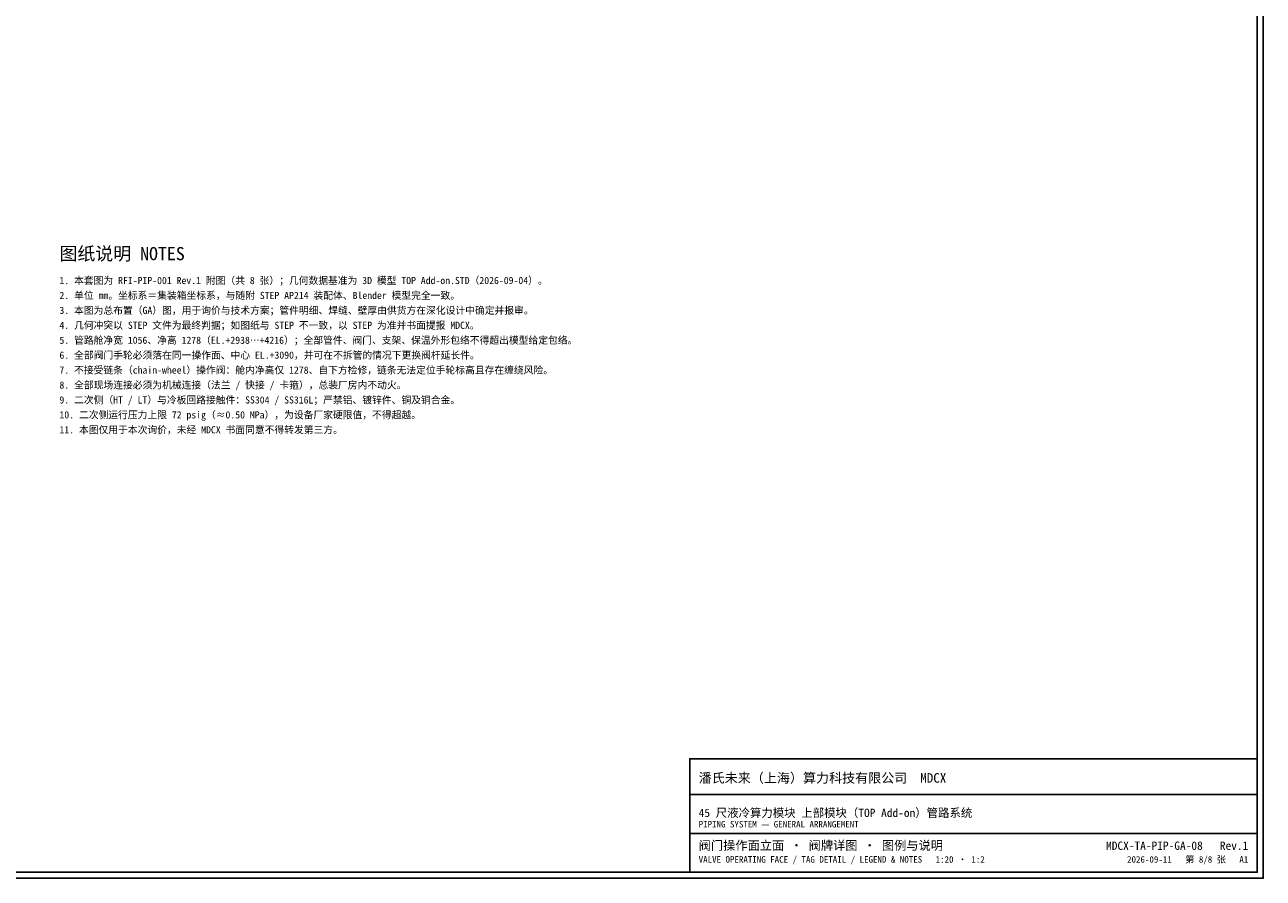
# Model space of a CAD drawing. Header units: metres. Extents: x 8 to 833, y 8 to 586.
# Tile 3 of 4: x 418 to 833, y 8 to 294. Entities that reach past the tile are written whole.
import ezdxf
from ezdxf.enums import TextEntityAlignment as Align

# ---------------------------------------------------------------- set-up
doc = ezdxf.new("R2010")
doc.units = ezdxf.units.M
doc.layers.add('FRAME', color=7, linetype='Continuous')
doc.layers.add('TEXT', color=7, linetype='Continuous')
doc.styles.add('CN', font='simsun.ttc')

msp = doc.modelspace()

# ---------------------------------------------------------------- linework, layer by layer
at = {"layer": 'FRAME'}
for points in [[(8, 8), (833, 8), (833, 586), (8, 586)], [(10, 10), (831, 10), (831, 584), (10, 584)], [(641, 10), (831, 10), (831, 48), (641, 48)]]:
    msp.add_lwpolyline(points, close=True, dxfattribs=at)
for points in [[(641, 36), (831, 36)], [(641, 23), (831, 23)]]:
    msp.add_lwpolyline(points, dxfattribs=at)

# ---------------------------------------------------------------- texts
at = {"layer": 'TEXT', "style": 'CN'}
for s, height, p in [('图纸说明 NOTES', 4.4, (430, 215)), ('1. 本套图为 RFI-PIP-001 Rev.1 附图（共 8 张）；几何数据基准为 3D 模型 TOP Add-on.STD（2026-09-04）。', 2.4, (430, 207)), ('2. 单位 mm。坐标系＝集装箱坐标系，与随附 STEP AP214 装配体、Blender 模型完全一致。', 2.4, (430, 202)), ('3. 本图为总布置（GA）图，用于询价与技术方案；管件明细、焊缝、壁厚由供货方在深化设计中确定并报审。', 2.4, (430, 197)), ('4. 几何冲突以 STEP 文件为最终判据；如图纸与 STEP 不一致，以 STEP 为准并书面提报 MDCX。', 2.4, (430, 192)), ('5. 管路舱净宽 1056、净高 1278（EL.+2938…+4216）；全部管件、阀门、支架、保温外形包络不得超出模型给定包络。', 2.4, (430, 187)), ('6. 全部阀门手轮必须落在同一操作面、中心 EL.+3090，并可在不拆管的情况下更换阀杆延长件。', 2.4, (430, 182)), ('7. 不接受链条（chain-wheel）操作阀：舱内净高仅 1278、自下方检修，链条无法定位手轮标高且存在缠绕风险。', 2.4, (430, 177)), ('8. 全部现场连接必须为机械连接（法兰 / 快接 / 卡箍），总装厂房内不动火。', 2.4, (430, 172)), ('9. 二次侧（HT / LT）与冷板回路接触件：SS304 / SS316L；严禁铝、镀锌件、铜及铜合金。', 2.4, (430, 167)), ('10. 二次侧运行压力上限 72 psig（≈0.50 MPa），为设备厂家硬限值，不得超越。', 2.4, (430, 162)), ('11. 本图仅用于本次询价，未经 MDCX 书面同意不得转发第三方。', 2.4, (430, 157)), ('潘氏未来（上海）算力科技有限公司  MDCX', 3.2, (644, 40)), ('45 尺液冷算力模块 上部模块（TOP Add-on）管路系统', 2.8, (644, 28.5)), ('PIPING SYSTEM — GENERAL ARRANGEMENT', 2.2, (644, 25)), ('阀门操作面立面 · 阀牌详图 · 图例与说明', 3, (644, 17.5)), ('VALVE OPERATING FACE / TAG DETAIL / LEGEND & NOTES   1:20 · 1:2', 2.2, (644, 13.2))]:
    msp.add_text(s, height=height, dxfattribs=at).set_placement(p)
for s, height, p in [('MDCX-TA-PIP-GA-08   Rev.1', 2.8, (828, 17.5)), ('2026-09-11   第 8/8 张   A1', 2.2, (828, 13.2))]:
    msp.add_text(s, height=height, dxfattribs=at).set_placement(p, align=Align.RIGHT)

doc.saveas('drawing.dxf')
